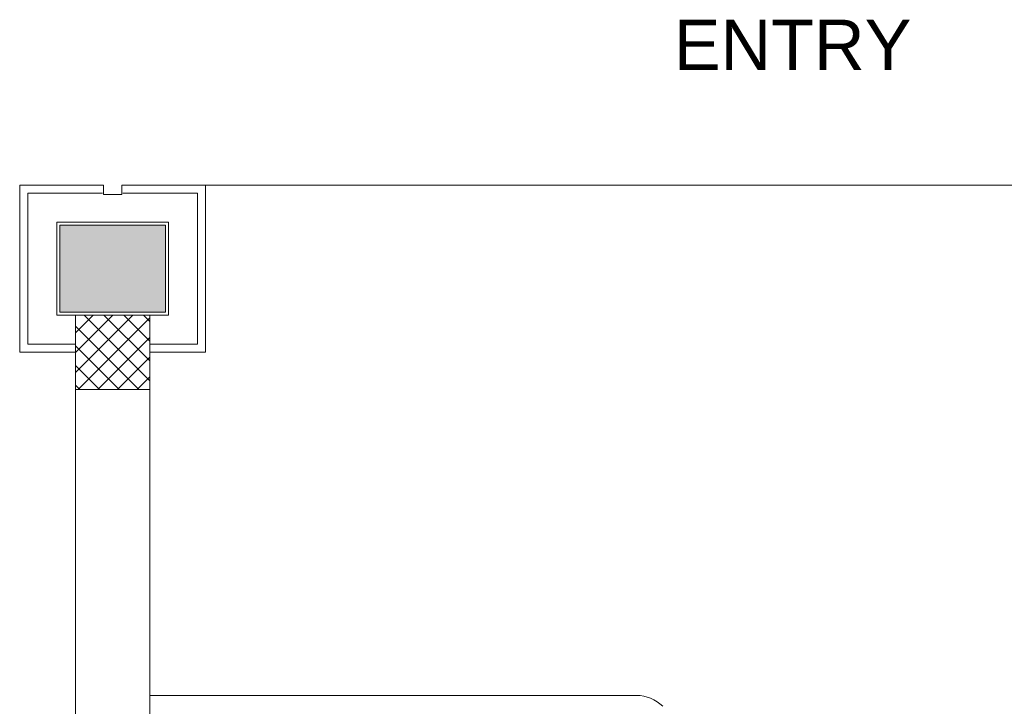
# Model space of a CAD drawing. Header units: millimetres. Extents: x -4747 to 55193, y -3459 to 48388.
# Tile 7 of 35: x -150 to 2498, y 12428 to 14275. Entities that reach past the tile are written whole.
import ezdxf

# ---------------------------------------------------------------- set-up
doc = ezdxf.new("R2010")
doc.units = ezdxf.units.MM
doc.header["$MEASUREMENT"] = 0
doc.layers.get('0').update_dxf_attribs({"lineweight": 5})
for name, color, linetype, lineweight, true_color in [('FP XREF (2)$0$A-clmn', 9, 'Continuous', 0, 0x808080), ('FP XREF (2)$0$A-CLMN P', 9, 'Continuous', 30, 0x808080), ('FP XREF (2)$0$ND_26_HATCH', 9, 'Continuous', 13, 0x808080)]:
    doc.layers.add(name, color=color, linetype=linetype, lineweight=lineweight, true_color=true_color)
doc.layers.add('FP XREF (2)$0$A-COUNTER', color=9, linetype='Continuous', true_color=0x808080)
doc.layers.add('FP XREF (2)$0$Z-AT_Text', color=9, linetype='Continuous', true_color=0x808080)
doc.styles.add('FP XREF (2)$0$SSP_Title', font='arial.ttf')

# ---------------------------------------------------------------- blocks, each defined once
blk = doc.blocks.new('FP XREF (2)')
at = {"layer": 'FP XREF (2)$0$ND_26_HATCH', "lineweight": 0, "true_color": 0x808080, "transparency": 33554687}
h = blk.add_hatch(color=8, dxfattribs=at)
h.dxf.hatch_style = 1
h.paths.add_polyline_path([(242, 13722), (-42, 13722), (-42, 13488), (242, 13488)])
at = {"layer": 'FP XREF (2)$0$A-clmn', "color": 8, "lineweight": 0, "true_color": 0x808080}
for p, q in [((350, 13830), (17200, 13830)), ((0, 13480), (0, 0)), ((200, 13480), (0, 13480)), ((0, 13480), (0, 13280)), ((200, 13480), (200, 200)), ((200, 13280), (200, 13480)), ((0, 13280), (200, 13280))]:
    blk.add_line(p, q, dxfattribs=at)
at = {"layer": 'FP XREF (2)$0$A-CLMN P', "color": 8, "lineweight": 0, "true_color": 0x808080}
for p, q in [((-150, 13380), (-150, 13830)), ((-150, 13830), (75, 13830)), ((75, 13830), (75, 13805)), ((125, 13805), (125, 13830)), ((125, 13830), (350, 13830)), ((350, 13830), (350, 13380)), ((-128, 13402), (-128, 13808)), ((-128, 13808), (73, 13808)), ((75, 13805), (125, 13805)), ((328, 13808), (127, 13808)), ((328, 13402), (328, 13808)), ((-50, 13730), (250, 13730)), ((-50, 13480), (-50, 13730)), ((-42, 13722), (242, 13722)), ((-42, 13488), (-42, 13722)), ((242, 13722), (242, 13488)), ((250, 13730), (250, 13480)), ((250, 13480), (-50, 13480)), ((242, 13488), (-42, 13488)), ((0, 13402), (-128, 13402)), ((200, 13402), (328, 13402)), ((0, 13380), (-150, 13380)), ((350, 13380), (200, 13380))]:
    blk.add_line(p, q, dxfattribs=at)
at = {"layer": 'FP XREF (2)$0$A-COUNTER', "color": 8, "lineweight": 0, "true_color": 0x808080}
blk.add_line((200, 12457), (1508.6, 12457), dxfattribs=at)
blk.add_arc((1508.6, 12357), 100, 45, 90, dxfattribs=at)
at = {"layer": 'FP XREF (2)$0$ND_26_HATCH', "color": 8, "linetype": 'Continuous', "lineweight": 0, "true_color": 0x808080}
for p, q in [((0, 13432.1), (47.9, 13480)), ((0, 13379.1), (100.9, 13480)), ((0, 13326), (154, 13480)), ((200, 13303.6), (23.6, 13480)), ((200, 13356.7), (76.7, 13480)), ((200, 13409.7), (129.7, 13480)), ((200, 13462.7), (182.7, 13480)), ((7, 13280), (200, 13473)), ((170.6, 13280), (0, 13450.6)), ((60, 13280), (200, 13420)), ((117.6, 13280), (0, 13397.6)), ((113.1, 13280), (200, 13366.9)), ((64.5, 13280), (0, 13344.5)), ((166.1, 13280), (200, 13313.9)), ((11.5, 13280), (0, 13291.5))]:
    blk.add_line(p, q, dxfattribs=at)
at = {"layer": 'FP XREF (2)$0$Z-AT_Text', "color": 8, "lineweight": 0, "true_color": 0x808080, "style": 'FP XREF (2)$0$SSP_Title'}
blk.add_text('ENTRY', height=135, dxfattribs=at).set_placement((1609.1, 14139.9))

msp = doc.modelspace()

# ---------------------------------------------------------------- block references
msp.add_blockref('FP XREF (2)', (0, 0))

doc.saveas('drawing.dxf')
